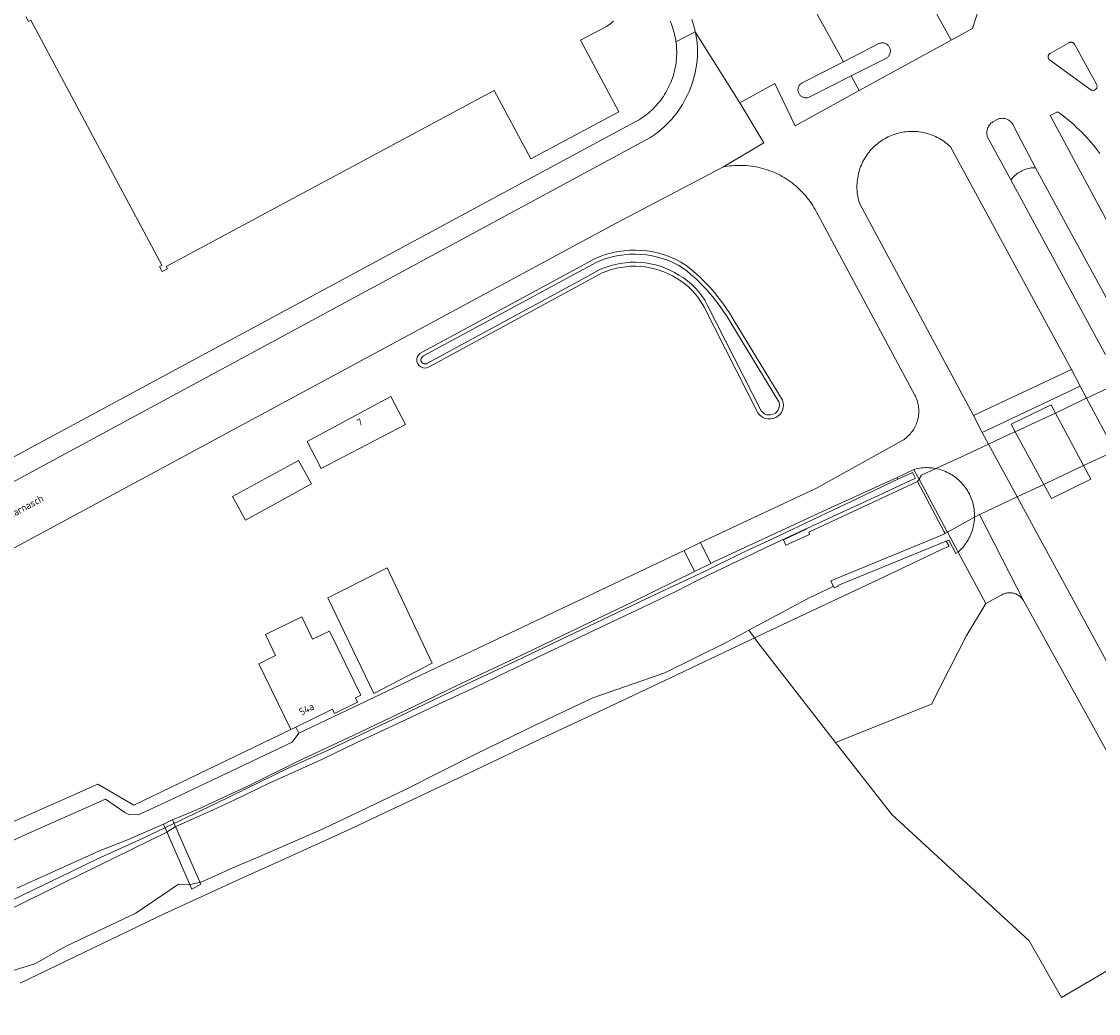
# Model space of a CAD drawing. Header units: metres. Extents: x 80938 to 82288, y 446951 to 448452.
# Tile 13 of 96: x 81578 to 81712, y 447298 to 447421. Entities that reach past the tile are written whole.
import ezdxf
from ezdxf.enums import TextEntityAlignment as Align

# ---------------------------------------------------------------- set-up
doc = ezdxf.new("R2010")
doc.units = ezdxf.units.M
doc.header["$MEASUREMENT"] = 0
for name, color, linetype, lineweight in [('B-WE-GK-KADEMUUR-GV', 253, 'Continuous', 35), ('B-WE-GR-GRAS-GV', 253, 'Continuous', 13), ('B-WE-IE-TERREINAFSCHEIDING_KUNSTMATIG_MUUR-GV', 253, 'Continuous', 18), ('B-WE-KW-KUNSTWERK_DEK-GV', 253, 'Continuous', 18), ('B-WE-OG-BEBOUWING-GV', 253, 'Continuous', 35), ('B-WE-OG-BEBOUWING-T18', 253, 'Continuous', 18), ('B-WE-OG-TERREIN_CULTUURSCHEIDING-GV', 253, 'Continuous', 18), ('B-WE-OG-TERREIN_ERF-GV', 253, 'Continuous', 18), ('B-WE-OG-TOPOGRAFIE-T18', 253, 'Continuous', 18), ('B-WE-OG-WATER_SLOOT-GV', 253, 'Continuous', 18), ('B-WE-OG-WEG-GV', 253, 'Continuous', 18), ('B-WE-VH-ONVERHARD-GV', 253, 'Continuous', 18), ('B-WE-VH-VERHARDING_ASFALT-GV', 253, 'Continuous', 18), ('B-WE-VH-VERHARDING_BETONSTRAATSTEEN-GV', 253, 'Continuous', 18), ('B-WE-VH-VERHARDING_TEGEL-GV', 253, 'Continuous', 18)]:
    doc.layers.add(name, color=color, linetype=linetype, lineweight=lineweight)
doc.styles.add('NLCS-ISO-M500-T18', font='NLCS-ISO.ttf', dxfattribs={"height": 0.9})

msp = doc.modelspace()

# ---------------------------------------------------------------- linework, layer by layer
at = {"layer": 'B-WE-GK-KADEMUUR-GV', "linetype": 'Continuous', "lineweight": 0}
for points in [[(81689.631, 447363.824), (81689.828, 447364.131), (81689.687, 447364.395), (81689.194, 447365.32), (81687.114, 447364.33), (81687.208, 447364.115), (81686.501, 447363.778), (81687.209, 447364.112), (81689.014, 447364.961), (81689.02, 447364.949), (81689.224, 447364.573), (81689.394, 447364.259), (81686.834, 447363.063), (81684.796, 447362.112), (81680.203, 447359.972), (81677.124, 447358.571), (81675.883, 447358.006), (81675.909, 447357.946), (81673.024, 447356.587), (81673.292, 447355.951), (81676.232, 447357.28), (81676.137, 447357.561)], [(81679.156, 447350.907), (81679.189, 447350.832), (81679.277, 447350.633), (81679.787, 447350.858), (81679.747, 447350.94), (81693.183, 447356.441), (81693.502, 447356.572), (81694.392, 447354.923), (81694.657, 447355.071), (81693.346, 447357.531), (81693.059, 447357.369), (81692.721, 447357.229), (81688.502, 447355.491), (81678.883, 447351.526)]]:
    msp.add_lwpolyline(points, close=True, dxfattribs=at)
at = {"layer": 'B-WE-GR-GRAS-GV', "linetype": 'Continuous', "lineweight": 0}
msp.add_lwpolyline([(81716.676, 447305.209), (81707.499, 447299.827), (81703.481, 447306.859), (81686.427, 447322.51), (81679.474, 447331.44), (81669.816, 447343.844), (81669.404, 447344.42), (81668.031, 447343.771), (81658.99, 447339.498), (81649.949, 447335.226), (81642.987, 447331.936), (81633.944, 447327.668), (81624.901, 447323.4), (81619.407, 447320.807), (81610.305, 447316.667), (81605.776, 447314.607), (81601.202, 447312.527), (81596.314, 447310.303), (81587.306, 447305.962), (81582.824, 447303.802), (81578.297, 447301.621)], dxfattribs=at)
at = {"layer": 'B-WE-IE-TERREINAFSCHEIDING_KUNSTMATIG_MUUR-GV', "linetype": 'Continuous', "lineweight": 0}
msp.add_lwpolyline([(81689.631, 447363.824), (81692.931, 447357.609), (81693.059, 447357.369), (81693.346, 447357.531), (81693.228, 447357.752), (81689.828, 447364.131)], close=True, dxfattribs=at)
at = {"layer": 'B-WE-KW-KUNSTWERK_DEK-GV', "linetype": 'Continuous', "lineweight": 0}
msp.add_lwpolyline([(81713.807, 447375.673), (81710.607, 447374.173), (81709.878, 447373.832), (81706.753, 447372.326), (81705.488, 447371.716), (81701.752, 447370.004), (81700.819, 447369.576), (81698.436, 447368.465), (81695.538, 447367.113), (81691.926, 447365.436), (81690.128, 447364.601), (81689.828, 447364.131), (81689.631, 447363.824), (81692.931, 447357.609), (81693.059, 447357.369), (81693.346, 447357.531), (81696.709, 447359.423), (81697.331, 447359.722), (81697.55, 447359.827), (81701.994, 447361.918), (81705.31, 447363.479), (81707.017, 447364.282), (81710.248, 447365.807), (81713.294, 447367.244)], dxfattribs=at)
msp.add_lwpolyline([(81596.061, 447321.316), (81599.579, 447313.276), (81600.685, 447313.866), (81597.168, 447321.844), (81597.159, 447321.865)], close=True, dxfattribs=at)
at = {"layer": 'B-WE-OG-BEBOUWING-GV', "linetype": 'Continuous', "lineweight": 0}
msp.add_lwpolyline([(81578.969, 447421.531), (81579.314, 447420.888), (81579.614, 447421.048), (81595.877, 447390.682), (81595.577, 447390.522), (81595.922, 447389.878), (81596.565, 447390.223), (81596.405, 447390.523), (81637.108, 447412.322), (81641.642, 447403.856), (81652.558, 447409.702), (81647.811, 447418.566), (81651.037, 447420.294), (81651.218, 447420.413), (81651.395, 447420.539), (81651.567, 447420.671), (81651.735, 447420.81), (81651.897, 447420.954)], dxfattribs=at)
for points in [[(81626.102, 447370.917), (81624.282, 447374.367), (81613.886, 447368.797), (81615.628, 447365.456)], [(81604.629, 447361.971), (81606.233, 447359.044), (81614.42, 447363.531), (81612.815, 447366.458)], [(81629.427, 447341.314), (81623.83, 447353.105), (81618.286, 447350.316), (81616.448, 447349.394), (81622.151, 447337.549)], [(81611.87, 447333.068), (81612.493, 447333.371), (81617.049, 447335.586), (81617.299, 447335.071), (81620.155, 447336.459), (81619.89, 447337.003), (81620.548, 447337.323), (81616.679, 447345.282), (81614.567, 447344.255), (81613.217, 447347.03), (81608.718, 447344.842), (81609.98, 447342.247), (81607.899, 447341.235)]]:
    msp.add_lwpolyline(points, close=True, dxfattribs=at)
at = {"layer": 'B-WE-OG-TERREIN_CULTUURSCHEIDING-GV', "linetype": 'Continuous', "lineweight": 0}
for points in [[(81712.275, 447404.513), (81712.013, 447404.861), (81711.745, 447405.205), (81711.47, 447405.544), (81711.189, 447405.878), (81710.902, 447406.207), (81710.609, 447406.53), (81710.31, 447406.848), (81710.005, 447407.161), (81709.694, 447407.468), (81709.378, 447407.769), (81709.057, 447408.064), (81708.73, 447408.353), (81708.398, 447408.636), (81708.061, 447408.913), (81707.719, 447409.184), (81707.372, 447409.449), (81707.02, 447409.707), (81706.08, 447409.257), (81720.182, 447383.068)], [(81713.294, 447367.244), (81710.248, 447365.807), (81711.152, 447364.12), (81706.265, 447361.727), (81705.31, 447363.479), (81701.994, 447361.918), (81730.603, 447309.285)], [(81574.29, 447310.453), (81578.814, 447312.642), (81583.292, 447314.809), (81587.816, 447316.998), (81593.543, 447319.59), (81602.565, 447323.902), (81611.624, 447328.313), (81616.514, 447330.516), (81624.605, 447334.344), (81633.652, 447338.689), (81638.884, 447341.118), (81647.904, 447345.435), (81656.924, 447349.752), (81663.268, 447352.71), (81667.797, 447354.927), (81672.341, 447357.073), (81676.84, 447359.197), (81681.384, 447361.342), (81682.01, 447361.637), (81686.501, 447363.778), (81687.208, 447364.115), (81687.114, 447364.33), (81678.382, 447360.367), (81664.354, 447353.861), (81663.973, 447353.673), (81661.977, 447352.689), (81654.232, 447348.871), (81647.987, 447345.883), (81640.867, 447342.447), (81632.932, 447338.714), (81627.062, 447335.901), (81619.688, 447332.366), (81612.697, 447329.106), (81606.929, 447326.266), (81600.27, 447323.155), (81597.168, 447321.844), (81597.159, 447321.865), (81596.061, 447321.316), (81591.598, 447319.379), (81588.134, 447318.025), (81577.887, 447313.395)], [(81722.55, 447313.315), (81702.829, 447348.988), (81702.774, 447349.081), (81702.704, 447349.187), (81702.626, 447349.288), (81702.543, 447349.384), (81702.454, 447349.475), (81702.359, 447349.56), (81702.259, 447349.638), (81702.154, 447349.71), (81702.045, 447349.776), (81701.932, 447349.835), (81701.815, 447349.886), (81701.696, 447349.93), (81701.574, 447349.966), (81701.45, 447349.995), (81701.324, 447350.016), (81701.198, 447350.029), (81701.071, 447350.034), (81700.944, 447350.031), (81700.817, 447350.019), (81700.691, 447350.001), (81700.567, 447349.974), (81700.444, 447349.939), (81700.324, 447349.897), (81700.207, 447349.847), (81700.093, 447349.79), (81698.098, 447348.71), (81695.669, 447344.635), (81691.381, 447336.232), (81679.474, 447331.44), (81686.427, 447322.51), (81703.481, 447306.859), (81707.499, 447299.827), (81716.676, 447305.209)]]:
    msp.add_lwpolyline(points, dxfattribs=at)
for points in [[(81696.589, 447372.034), (81708.749, 447377.734), (81693.72, 447405.347), (81693.611, 447405.45), (81693.436, 447405.605), (81693.256, 447405.755), (81693.071, 447405.899), (81692.882, 447406.036), (81692.687, 447406.166), (81692.489, 447406.29), (81692.286, 447406.407), (81692.079, 447406.517), (81691.869, 447406.62), (81691.655, 447406.715), (81691.438, 447406.803), (81691.219, 447406.884), (81690.997, 447406.957), (81690.772, 447407.023), (81690.545, 447407.08), (81690.316, 447407.13), (81690.086, 447407.173), (81689.854, 447407.207), (81689.622, 447407.233), (81689.389, 447407.252), (81689.155, 447407.262), (81688.921, 447407.264), (81688.687, 447407.259), (81688.453, 447407.245), (81688.22, 447407.224), (81687.988, 447407.194), (81687.757, 447407.157), (81687.527, 447407.111), (81687.299, 447407.058), (81687.073, 447406.997), (81686.849, 447406.929), (81686.628, 447406.853), (81686.409, 447406.769), (81686.194, 447406.678), (81685.981, 447406.58), (81685.773, 447406.474), (81685.567, 447406.361), (81685.366, 447406.242), (81685.169, 447406.115), (81684.977, 447405.982), (81684.789, 447405.842), (81684.606, 447405.696), (81684.428, 447405.544), (81684.255, 447405.386), (81684.088, 447405.222), (81683.927, 447405.053), (81683.771, 447404.878), (81683.622, 447404.698), (81683.479, 447404.513), (81683.342, 447404.323), (81683.212, 447404.128), (81683.088, 447403.929), (81682.972, 447403.726), (81682.862, 447403.519), (81682.76, 447403.309), (81682.664, 447403.095), (81682.576, 447402.878), (81682.496, 447402.659), (81682.423, 447402.436), (81682.358, 447402.211), (81682.3, 447401.984), (81682.251, 447401.756), (81682.209, 447401.525), (81682.175, 447401.294), (81682.149, 447401.061), (81682.131, 447400.828), (81682.121, 447400.594), (81682.119, 447400.36), (81682.124, 447400.126), (81682.138, 447399.892), (81682.16, 447399.659), (81682.19, 447399.427), (81682.228, 447399.196), (81682.273, 447398.966), (81682.327, 447398.739), (81682.388, 447398.513), (81682.457, 447398.289)], [(81701.203, 447401.237), (81712.903, 447379.627), (81716.052, 447381.119), (81704.277, 447402.763), (81704.103, 447402.76), (81703.929, 447402.75), (81703.755, 447402.731), (81703.583, 447402.705), (81703.412, 447402.67), (81703.243, 447402.628), (81703.076, 447402.578), (81702.911, 447402.521), (81702.75, 447402.456), (81702.591, 447402.383), (81702.436, 447402.304), (81702.285, 447402.217), (81702.138, 447402.124), (81701.995, 447402.024), (81701.857, 447401.917), (81701.724, 447401.804), (81701.596, 447401.686), (81701.474, 447401.561), (81701.358, 447401.431), (81701.248, 447401.296)], [(81697.642, 447369.925), (81698.436, 447368.465), (81700.819, 447369.576), (81701.752, 447370.004), (81701.249, 447370.927), (81706.2, 447373.358), (81706.753, 447372.326), (81709.878, 447373.832), (81710.607, 447374.173), (81709.805, 447375.66)], [(81706.753, 447372.326), (81710.248, 447365.807), (81713.294, 447367.244), (81714.13, 447367.64), (81710.607, 447374.173), (81709.878, 447373.832)], [(81698.436, 447368.465), (81701.994, 447361.918), (81705.31, 447363.479), (81701.752, 447370.004), (81700.819, 447369.576)], [(81532.887, 447294.658), (81534.703, 447294.362), (81536.323, 447295.354), (81538.521, 447296.628), (81547.059, 447301.561), (81561.723, 447310.394), (81573.342, 447317.297), (81575.228, 447318.326), (81579.087, 447320.084), (81588.863, 447324.414), (81591.264, 447322.785), (81591.779, 447322.527), (81592.923, 447322.465), (81595.754, 447323.759), (81603.614, 447327.493), (81612.044, 447331.494), (81612.874, 447332.625), (81612.493, 447333.371), (81611.87, 447333.068), (81592.375, 447323.691), (81587.918, 447326.279), (81572.483, 447319.462), (81563.222, 447313.802), (81546.393, 447303.705)]]:
    msp.add_lwpolyline(points, close=True, dxfattribs=at)
at = {"layer": 'B-WE-OG-TERREIN_ERF-GV', "linetype": 'Continuous', "lineweight": 0}
for points in [[(81525.305, 447338.793), (81654.616, 447408.438), (81654.86, 447408.574), (81655.1, 447408.718), (81655.337, 447408.868), (81655.568, 447409.024), (81655.795, 447409.188), (81656.018, 447409.357), (81656.235, 447409.534), (81656.447, 447409.716), (81656.654, 447409.904), (81656.856, 447410.098), (81657.052, 447410.297), (81657.242, 447410.503), (81657.426, 447410.713), (81657.604, 447410.929), (81657.776, 447411.15), (81657.941, 447411.375), (81658.1, 447411.606), (81658.253, 447411.84), (81658.398, 447412.079), (81658.537, 447412.322), (81658.668, 447412.569), (81658.793, 447412.819), (81658.91, 447413.073), (81659.02, 447413.331), (81659.122, 447413.591), (81659.218, 447413.854), (81659.305, 447414.12), (81659.385, 447414.388), (81659.457, 447414.658), (81659.522, 447414.93), (81659.578, 447415.204), (81659.627, 447415.48), (81659.668, 447415.756), (81659.701, 447416.034), (81659.726, 447416.313), (81659.743, 447416.592), (81659.752, 447416.872), (81659.753, 447417.151), (81659.746, 447417.431), (81659.731, 447417.71), (81659.708, 447417.989), (81659.677, 447418.267), (81659.662, 447418.384), (81659.638, 447418.544), (81659.591, 447418.82), (81659.537, 447419.094), (81659.474, 447419.367), (81659.404, 447419.638), (81659.326, 447419.906), (81659.24, 447420.173), (81659.147, 447420.436), (81659.047, 447420.697), (81658.939, 447420.955)], [(81651.897, 447420.954), (81651.735, 447420.81), (81651.567, 447420.671), (81651.395, 447420.539), (81651.218, 447420.413), (81651.037, 447420.294), (81647.811, 447418.566), (81652.558, 447409.702), (81641.642, 447403.856), (81637.108, 447412.322), (81596.405, 447390.523), (81596.565, 447390.223), (81595.922, 447389.878), (81595.577, 447390.522), (81595.877, 447390.682), (81579.614, 447421.048), (81579.314, 447420.888), (81578.969, 447421.531)], [(81572.483, 447319.462), (81587.918, 447326.279), (81592.375, 447323.691), (81611.87, 447333.068), (81607.899, 447341.235), (81609.98, 447342.247), (81608.718, 447344.842), (81613.217, 447347.03), (81614.567, 447344.255), (81616.679, 447345.282), (81620.548, 447337.323), (81619.89, 447337.003), (81620.155, 447336.459), (81617.299, 447335.071), (81617.049, 447335.586), (81612.493, 447333.371), (81612.874, 447332.625), (81630.602, 447341.033), (81633.468, 447342.392), (81660.666, 447355.291), (81662.685, 447356.249), (81663.242, 447356.513), (81677.095, 447363.014), (81687.602, 447368.83), (81687.761, 447368.923), (81687.917, 447369.022), (81688.067, 447369.129), (81688.214, 447369.241), (81688.354, 447369.36), (81688.49, 447369.485), (81688.62, 447369.616), (81688.745, 447369.752), (81688.863, 447369.893), (81688.975, 447370.04), (81689.081, 447370.191), (81689.18, 447370.347), (81689.272, 447370.506), (81689.357, 447370.67), (81689.435, 447370.837), (81689.506, 447371.008), (81689.569, 447371.181), (81689.625, 447371.357), (81689.673, 447371.535), (81689.713, 447371.715), (81689.745, 447371.896), (81689.77, 447372.079), (81689.786, 447372.263), (81689.795, 447372.447), (81689.795, 447372.632), (81689.788, 447372.816), (81689.772, 447373), (81689.749, 447373.183), (81689.717, 447373.365), (81689.678, 447373.545), (81689.631, 447373.723), (81689.577, 447373.899), (81689.514, 447374.073), (81689.445, 447374.244), (81689.368, 447374.411), (81689.289, 447374.565), (81677.221, 447397.028), (81677.201, 447397.068), (81677.068, 447397.329), (81676.929, 447397.586), (81676.782, 447397.839), (81676.628, 447398.089), (81676.467, 447398.334), (81676.3, 447398.574), (81676.126, 447398.81), (81675.946, 447399.04), (81675.76, 447399.266), (81675.568, 447399.487), (81675.369, 447399.702), (81675.165, 447399.912), (81674.955, 447400.116), (81674.74, 447400.315), (81674.519, 447400.507), (81674.294, 447400.694), (81674.063, 447400.874), (81673.827, 447401.047), (81673.587, 447401.215), (81673.342, 447401.375), (81673.093, 447401.529), (81672.84, 447401.676), (81672.582, 447401.816), (81672.322, 447401.949), (81672.057, 447402.075), (81671.79, 447402.193), (81671.519, 447402.304), (81671.245, 447402.408), (81670.968, 447402.504), (81670.689, 447402.593), (81670.408, 447402.674), (81670.124, 447402.747), (81669.839, 447402.812), (81669.552, 447402.87), (81669.264, 447402.92), (81668.974, 447402.962), (81668.683, 447402.995), (81668.391, 447403.021), (81668.099, 447403.039), (81667.806, 447403.049), (81667.514, 447403.051), (81667.221, 447403.045), (81666.929, 447403.031), (81666.637, 447403.009), (81666.345, 447402.979), (81666.055, 447402.942), (81665.766, 447402.896), (81665.478, 447402.842), (81652.25, 447395.885), (81500, 447313.786)], [(81628.147, 447379.861), (81646.813, 447389.976), (81649.631, 447391.504)], [(81650.513, 447389.707), (81647.766, 447388.218)], [(81647.766, 447388.218), (81629.099, 447378.103)], [(81669.813, 447372.366), (81663.107, 447385.534)], [(81666.884, 447383.762), (81672.898, 447373.914)]]:
    msp.add_lwpolyline(points, dxfattribs=at)
for points in [[(81649.631, 447391.504, -0.2514659), (81660.901, 447390.678)], [(81659.776, 447389.023, 0.2476488), (81650.513, 447389.707)], [(81660.901, 447390.678, -0.0969871), (81666.884, 447383.762)], [(81663.107, 447385.534, 0.1401755), (81659.776, 447389.023)], [(81629.099, 447378.103, -1.137883), (81628.147, 447379.861)], [(81672.898, 447373.914, -0.8876657), (81669.813, 447372.366)]]:
    msp.add_lwpolyline(points, format="xyb", dxfattribs=at)
for points in [[(81615.628, 447365.456), (81613.886, 447368.797), (81624.282, 447374.367), (81626.102, 447370.917)], [(81606.233, 447359.044), (81604.629, 447361.971), (81612.815, 447366.458), (81614.42, 447363.531)], [(81622.151, 447337.549), (81616.448, 447349.394), (81618.286, 447350.316), (81623.83, 447353.105), (81629.427, 447341.314)]]:
    msp.add_lwpolyline(points, close=True, dxfattribs=at)
at = {"layer": 'B-WE-OG-WATER_SLOOT-GV', "linetype": 'Continuous', "lineweight": 0}
for points in [[(81649.631, 447391.504), (81646.813, 447389.976), (81628.147, 447379.861)], [(81628.352, 447379.404), (81647.051, 447389.537), (81649.852, 447391.055)], [(81649.852, 447391.055), (81647.051, 447389.537), (81628.352, 447379.404)], [(81650.293, 447390.156), (81647.527, 447388.658), (81628.829, 447378.525)], [(81628.829, 447378.525), (81647.527, 447388.658), (81650.293, 447390.156)], [(81647.766, 447388.218), (81650.513, 447389.707)], [(81629.099, 447378.103), (81647.766, 447388.218)], [(81663.107, 447385.534), (81669.813, 447372.366)], [(81670.245, 447372.62), (81663.551, 447385.764)], [(81663.551, 447385.764), (81670.245, 447372.62)], [(81666.453, 447383.508), (81672.443, 447373.701)], [(81672.443, 447373.701), (81666.453, 447383.508)], [(81672.898, 447373.914), (81666.884, 447383.762)], [(81713.807, 447375.673), (81710.607, 447374.173), (81709.878, 447373.832), (81706.753, 447372.326), (81705.488, 447371.716), (81701.752, 447370.004), (81700.819, 447369.576), (81698.436, 447368.465), (81695.538, 447367.113), (81691.926, 447365.436), (81690.128, 447364.601), (81689.828, 447364.131), (81689.631, 447363.824), (81676.137, 447357.561), (81676.232, 447357.28), (81673.292, 447355.951), (81673.024, 447356.587), (81675.909, 447357.946), (81675.883, 447358.006), (81675.612, 447357.883), (81670.738, 447355.619), (81668.081, 447354.338), (81666.604, 447353.627), (81662.393, 447351.61), (81659.815, 447350.29), (81655.656, 447348.297), (81649.481, 447345.361), (81644.352, 447342.921), (81638.79, 447340.282), (81634.783, 447338.34), (81630.19, 447336.226), (81625.24, 447333.86), (81619.984, 447331.397), (81615.799, 447329.405), (81609.192, 447326.422), (81604.905, 447324.355), (81602.251, 447323.111), (81599.47, 447321.842), (81597.515, 447320.98), (81596.484, 447320.347), (81583.667, 447314.048), (81582.192, 447313.323), (81574.696, 447309.629)], [(81577.116, 447303.108), (81580.09, 447304.004), (81584.006, 447306.206), (81592.642, 447310.291), (81597.933, 447313.868), (81599.317, 447313.79), (81600.812, 447314.185), (81605.045, 447316.069), (81606.95, 447316.874), (81615.883, 447320.747), (81626, 447325.573), (81634.881, 447330.031), (81642.205, 447333.593), (81649.324, 447336.978), (81658.26, 447340.112), (81665.963, 447343.903), (81668.714, 447345.383), (81675.75, 447349.168), (81676.255, 447349.426), (81676.85, 447349.701), (81679.189, 447350.832), (81679.156, 447350.907), (81678.883, 447351.526), (81688.502, 447355.491), (81692.721, 447357.229), (81693.059, 447357.369), (81693.346, 447357.531), (81696.709, 447359.423), (81697.331, 447359.722), (81697.55, 447359.827), (81701.994, 447361.918), (81705.31, 447363.479), (81707.017, 447364.282), (81710.248, 447365.807), (81713.294, 447367.244)], [(81574.696, 447309.629), (81582.192, 447313.323), (81583.667, 447314.048), (81596.484, 447320.347), (81597.515, 447320.98), (81599.47, 447321.842), (81602.251, 447323.111), (81604.905, 447324.355), (81609.192, 447326.422), (81615.799, 447329.405), (81619.984, 447331.397), (81625.24, 447333.86), (81630.19, 447336.226), (81634.783, 447338.34), (81638.79, 447340.282), (81644.352, 447342.921), (81649.481, 447345.361), (81655.656, 447348.297), (81659.815, 447350.29), (81662.393, 447351.61), (81666.604, 447353.627), (81668.081, 447354.338), (81670.738, 447355.619), (81675.612, 447357.883), (81675.883, 447358.006), (81677.124, 447358.571), (81680.203, 447359.972), (81684.796, 447362.112), (81686.834, 447363.063), (81689.394, 447364.259), (81689.224, 447364.573), (81689.02, 447364.949), (81689.014, 447364.961), (81687.209, 447364.112), (81686.501, 447363.778), (81682.01, 447361.637), (81681.384, 447361.342), (81676.84, 447359.197), (81672.341, 447357.073), (81667.797, 447354.927), (81663.268, 447352.71), (81656.924, 447349.752), (81647.904, 447345.435), (81638.884, 447341.118), (81633.652, 447338.689), (81624.605, 447334.344), (81616.514, 447330.516), (81611.624, 447328.313), (81602.565, 447323.902), (81593.543, 447319.59), (81587.816, 447316.998), (81583.292, 447314.809), (81578.814, 447312.642), (81574.29, 447310.453)], [(81578.297, 447301.621), (81582.824, 447303.802), (81587.306, 447305.962), (81596.314, 447310.303), (81601.202, 447312.527), (81605.776, 447314.607), (81610.305, 447316.667), (81619.407, 447320.807), (81624.901, 447323.4), (81633.944, 447327.668), (81642.987, 447331.936), (81649.949, 447335.226), (81658.99, 447339.498), (81668.031, 447343.771), (81669.404, 447344.42), (81668.714, 447345.383), (81665.963, 447343.903), (81658.26, 447340.112), (81649.324, 447336.978), (81642.205, 447333.593), (81634.881, 447330.031), (81626, 447325.573), (81615.883, 447320.747), (81606.95, 447316.874), (81605.045, 447316.069), (81600.812, 447314.185), (81599.317, 447313.79), (81597.933, 447313.868), (81592.642, 447310.291), (81584.006, 447306.206), (81580.09, 447304.004), (81577.116, 447303.108)]]:
    msp.add_lwpolyline(points, dxfattribs=at)
for points in [[(81660.901, 447390.678, 0.2514659), (81649.631, 447391.504)], [(81649.852, 447391.055, -0.2503664), (81660.612, 447390.269)], [(81660.612, 447390.269, 0.2503664), (81649.852, 447391.055)], [(81660.036, 447389.45, 0.2481766), (81650.293, 447390.156)], [(81650.293, 447390.156, -0.2481766), (81660.036, 447389.45)], [(81650.513, 447389.707, -0.2476488), (81659.776, 447389.023)], [(81660.612, 447390.269, -0.0969618), (81666.453, 447383.508)], [(81666.453, 447383.508, 0.0969618), (81660.612, 447390.269)], [(81666.884, 447383.762, 0.0969871), (81660.901, 447390.678)], [(81659.776, 447389.023, -0.1401755), (81663.107, 447385.534)], [(81663.551, 447385.764, 0.1401229), (81660.036, 447389.45)], [(81660.036, 447389.45, -0.1401229), (81663.551, 447385.764)], [(81628.147, 447379.861, 1.137883), (81629.099, 447378.103)], [(81628.829, 447378.525, -1.1932812), (81628.352, 447379.404)], [(81628.352, 447379.404, 1.1932812), (81628.829, 447378.525)], [(81669.813, 447372.366, 0.8876657), (81672.898, 447373.914)], [(81672.443, 447373.701, -0.8628835), (81670.245, 447372.62)], [(81670.245, 447372.62, 0.8628835), (81672.443, 447373.701)]]:
    msp.add_lwpolyline(points, format="xyb", dxfattribs=at)
msp.add_lwpolyline([(81668.714, 447345.383), (81669.404, 447344.42), (81677.072, 447348.044), (81686.113, 447352.317), (81692.589, 447355.38), (81693.541, 447355.83), (81693.183, 447356.441), (81679.747, 447350.94), (81679.787, 447350.858), (81679.277, 447350.633), (81679.189, 447350.832), (81676.85, 447349.701), (81676.255, 447349.426), (81675.75, 447349.168)], close=True, dxfattribs=at)
at = {"layer": 'B-WE-OG-WEG-GV', "linetype": 'Continuous', "lineweight": 0}
msp.add_lwpolyline([(81708.583, 447418.325), (81708.522, 447418.312), (81708.463, 447418.29), (81708.407, 447418.261), (81706.086, 447416.94), (81706.062, 447416.927), (81706.012, 447416.893), (81705.966, 447416.853), (81705.926, 447416.807), (81705.893, 447416.756), (81705.866, 447416.701), (81705.847, 447416.644), (81705.836, 447416.584), (81705.832, 447416.523), (81705.837, 447416.462), (81705.849, 447416.403), (81705.869, 447416.345), (81705.897, 447416.291), (81705.931, 447416.241), (81705.972, 447416.196), (81706.018, 447416.156), (81711.148, 447412.436), (81711.17, 447412.423), (81711.226, 447412.394), (81711.285, 447412.374), (81711.347, 447412.361), (81711.409, 447412.356), (81711.472, 447412.358), (81711.534, 447412.369), (81711.594, 447412.388), (81711.651, 447412.414), (81711.705, 447412.447), (81711.754, 447412.486), (81711.797, 447412.532), (81711.834, 447412.582), (81711.865, 447412.637), (81711.888, 447412.696), (81711.904, 447412.756), (81711.912, 447412.819), (81711.912, 447412.882), (81711.904, 447412.944), (81711.888, 447413.005), (81711.865, 447413.063), (81711.834, 447413.118), (81709.096, 447418.071), (81709.073, 447418.11), (81709.035, 447418.161), (81708.991, 447418.205), (81708.942, 447418.244), (81708.888, 447418.277), (81708.83, 447418.302), (81708.77, 447418.319), (81708.708, 447418.329), (81708.645, 447418.331)], close=True, dxfattribs=at)
at = {"layer": 'B-WE-VH-ONVERHARD-GV', "linetype": 'Continuous', "lineweight": 0}
msp.add_lwpolyline([(81679.474, 447331.44), (81691.381, 447336.232), (81695.669, 447344.635), (81698.098, 447348.71), (81694.657, 447355.071), (81694.392, 447354.923), (81693.502, 447356.572), (81693.183, 447356.441), (81693.541, 447355.83), (81692.589, 447355.38), (81686.113, 447352.317), (81677.072, 447348.044), (81669.404, 447344.42), (81669.816, 447343.844)], close=True, dxfattribs=at)
at = {"layer": 'B-WE-VH-VERHARDING_ASFALT-GV', "linetype": 'Continuous', "lineweight": 0}
for points in [[(81675.915, 447424.172), (81680.439, 447415.907), (81684.849, 447418.158), (81684.868, 447418.166), (81684.952, 447418.198), (81685.038, 447418.222), (81685.126, 447418.238), (81685.216, 447418.247), (81685.306, 447418.247), (81685.395, 447418.24), (81685.483, 447418.224), (81685.57, 447418.201), (81685.654, 447418.17), (81685.736, 447418.132), (81685.813, 447418.087), (81685.886, 447418.035), (81685.954, 447417.976), (81686.017, 447417.912), (81686.074, 447417.843), (81686.124, 447417.768), (81686.168, 447417.69), (81686.204, 447417.608), (81686.233, 447417.523), (81686.255, 447417.435), (81686.268, 447417.347), (81686.273, 447417.257), (81686.271, 447417.167), (81686.26, 447417.078), (81686.242, 447416.99), (81686.216, 447416.905), (81686.182, 447416.821), (81686.141, 447416.741), (81686.093, 447416.666), (81686.039, 447416.594), (81685.978, 447416.528), (81685.912, 447416.467), (81685.841, 447416.413), (81685.765, 447416.365), (81685.685, 447416.324), (81681.4, 447414.15), (81682.4, 447412.323), (81693.805, 447418.565), (81687.199, 447430.634)], [(81687.199, 447430.634), (81693.805, 447418.565), (81696.449, 447420.012), (81697.582, 447423.495)], [(81661.613, 447421.158), (81661.754, 447420.745), (81661.88, 447420.328), (81661.991, 447419.906), (81662.058, 447419.606), (81667.601, 447410.83), (81671.927, 447413.198), (81674.439, 447407.965), (81682.4, 447412.323), (81681.4, 447414.15), (81676.175, 447411.499), (81676.083, 447411.466), (81675.997, 447411.444), (81675.909, 447411.43), (81675.82, 447411.424), (81675.731, 447411.426), (81675.642, 447411.435), (81675.555, 447411.453), (81675.469, 447411.478), (81675.386, 447411.511), (81675.307, 447411.552), (81675.231, 447411.599), (81675.16, 447411.652), (81675.094, 447411.712), (81675.033, 447411.778), (81674.979, 447411.849), (81674.931, 447411.924), (81674.89, 447412.004), (81674.857, 447412.086), (81674.831, 447412.172), (81674.813, 447412.259), (81674.802, 447412.348), (81674.8, 447412.437), (81674.805, 447412.526), (81674.819, 447412.614), (81674.84, 447412.701), (81674.869, 447412.785), (81674.906, 447412.866), (81674.949, 447412.944), (81675, 447413.018), (81675.057, 447413.086), (81675.119, 447413.15), (81675.188, 447413.207), (81675.261, 447413.258), (81675.338, 447413.303), (81680.439, 447415.907), (81675.915, 447424.172)], [(81697.582, 447423.495), (81696.449, 447420.012), (81693.805, 447418.565), (81682.4, 447412.323), (81674.439, 447407.965), (81671.927, 447413.198), (81667.601, 447410.83), (81670.549, 447405.836), (81665.478, 447402.842), (81665.766, 447402.896), (81666.055, 447402.942), (81666.345, 447402.979), (81666.637, 447403.009), (81666.929, 447403.031), (81667.221, 447403.045), (81667.514, 447403.051), (81667.806, 447403.049), (81668.099, 447403.039), (81668.391, 447403.021), (81668.683, 447402.995), (81668.974, 447402.962), (81669.264, 447402.92), (81669.552, 447402.87), (81669.839, 447402.812), (81670.124, 447402.747), (81670.408, 447402.674), (81670.689, 447402.593), (81670.968, 447402.504), (81671.245, 447402.408), (81671.519, 447402.304), (81671.79, 447402.193), (81672.057, 447402.075), (81672.322, 447401.949), (81672.582, 447401.816), (81672.84, 447401.676), (81673.093, 447401.529), (81673.342, 447401.375), (81673.587, 447401.215), (81673.827, 447401.047), (81674.063, 447400.874), (81674.294, 447400.694), (81674.519, 447400.507), (81674.74, 447400.315), (81674.955, 447400.116), (81675.165, 447399.912), (81675.369, 447399.702), (81675.568, 447399.487), (81675.76, 447399.266), (81675.946, 447399.04), (81676.126, 447398.81), (81676.3, 447398.574), (81676.467, 447398.334), (81676.628, 447398.089), (81676.782, 447397.839), (81676.929, 447397.586), (81677.068, 447397.329), (81677.201, 447397.068), (81677.221, 447397.028), (81689.289, 447374.565), (81689.368, 447374.411), (81689.445, 447374.244), (81689.514, 447374.073), (81689.577, 447373.899), (81689.631, 447373.723), (81689.678, 447373.545), (81689.717, 447373.365), (81689.749, 447373.183), (81689.772, 447373), (81689.788, 447372.816), (81689.795, 447372.632), (81689.795, 447372.447), (81689.786, 447372.263), (81689.77, 447372.079), (81689.745, 447371.896), (81689.713, 447371.715), (81689.673, 447371.535), (81689.625, 447371.357), (81689.569, 447371.181), (81689.506, 447371.008), (81689.435, 447370.837), (81689.357, 447370.67), (81689.272, 447370.506), (81689.18, 447370.347), (81689.081, 447370.191), (81688.975, 447370.04), (81688.863, 447369.893), (81688.745, 447369.752), (81688.62, 447369.616), (81688.49, 447369.485), (81688.354, 447369.36), (81688.214, 447369.241), (81688.067, 447369.129), (81687.917, 447369.022), (81687.761, 447368.923), (81687.602, 447368.83), (81677.095, 447363.014), (81663.242, 447356.513), (81662.685, 447356.249), (81663.973, 447353.673), (81664.354, 447353.861), (81678.382, 447360.367), (81687.114, 447364.33), (81689.194, 447365.32), (81689.485, 447365.424), (81689.7, 447365.466), (81689.916, 447365.5), (81690.133, 447365.526), (81690.35, 447365.544), (81690.569, 447365.554), (81690.788, 447365.556), (81691.006, 447365.55), (81691.224, 447365.536), (81691.442, 447365.515), (81691.659, 447365.485), (81691.874, 447365.447), (81691.926, 447365.436), (81695.538, 447367.113), (81698.436, 447368.465), (81697.642, 447369.925), (81696.589, 447372.034), (81682.457, 447398.289), (81682.388, 447398.513), (81682.327, 447398.739), (81682.273, 447398.966), (81682.228, 447399.196), (81682.19, 447399.427), (81682.16, 447399.659), (81682.138, 447399.892), (81682.124, 447400.126), (81682.119, 447400.36), (81682.121, 447400.594), (81682.131, 447400.828), (81682.149, 447401.061), (81682.175, 447401.294), (81682.209, 447401.525), (81682.251, 447401.756), (81682.3, 447401.984), (81682.358, 447402.211), (81682.423, 447402.436), (81682.496, 447402.659), (81682.576, 447402.878), (81682.664, 447403.095), (81682.76, 447403.309), (81682.862, 447403.519), (81682.972, 447403.726), (81683.088, 447403.929), (81683.212, 447404.128), (81683.342, 447404.323), (81683.479, 447404.513), (81683.622, 447404.698), (81683.771, 447404.878), (81683.927, 447405.053), (81684.088, 447405.222), (81684.255, 447405.386), (81684.428, 447405.544), (81684.606, 447405.696), (81684.789, 447405.842), (81684.977, 447405.982), (81685.169, 447406.115), (81685.366, 447406.242), (81685.567, 447406.361), (81685.773, 447406.474), (81685.981, 447406.58), (81686.194, 447406.678), (81686.409, 447406.769), (81686.628, 447406.853), (81686.849, 447406.929), (81687.073, 447406.997), (81687.299, 447407.058), (81687.527, 447407.111), (81687.757, 447407.157), (81687.988, 447407.194), (81688.22, 447407.224), (81688.453, 447407.245), (81688.687, 447407.259), (81688.921, 447407.264), (81689.155, 447407.262), (81689.389, 447407.252), (81689.622, 447407.233), (81689.854, 447407.207), (81690.086, 447407.173), (81690.316, 447407.13), (81690.545, 447407.08), (81690.772, 447407.023), (81690.997, 447406.957), (81691.219, 447406.884), (81691.438, 447406.803), (81691.655, 447406.715), (81691.869, 447406.62), (81692.079, 447406.517), (81692.286, 447406.407), (81692.489, 447406.29), (81692.687, 447406.166), (81692.882, 447406.036), (81693.071, 447405.899), (81693.256, 447405.755), (81693.436, 447405.605), (81693.611, 447405.45), (81693.72, 447405.347), (81708.749, 447377.734), (81709.805, 447375.66), (81710.607, 447374.173), (81713.807, 447375.673)], [(81500, 447313.786), (81652.25, 447395.885), (81665.478, 447402.842), (81670.549, 447405.836), (81667.601, 447410.83), (81662.058, 447419.606), (81662.086, 447419.48), (81662.167, 447419.051), (81662.232, 447418.62), (81662.281, 447418.186), (81662.315, 447417.751), (81662.333, 447417.318), (81662.33, 447417.045), (81662.312, 447416.594), (81662.278, 447416.144), (81662.229, 447415.696), (81662.164, 447415.25), (81662.084, 447414.806), (81661.988, 447414.365), (81661.878, 447413.928), (81661.752, 447413.495), (81661.611, 447413.067), (81661.456, 447412.644), (81661.286, 447412.226), (81661.101, 447411.815), (81660.902, 447411.41), (81660.69, 447411.012), (81660.464, 447410.622), (81660.224, 447410.241), (81659.971, 447409.867), (81659.706, 447409.503), (81659.428, 447409.148), (81659.138, 447408.803), (81658.836, 447408.468), (81658.522, 447408.144), (81658.198, 447407.83), (81657.863, 447407.529), (81657.517, 447407.239), (81657.162, 447406.961), (81656.798, 447406.696), (81656.432, 447406.449), (81567.967, 447358.727)], [(81712.903, 447379.627), (81701.203, 447401.237), (81698.286, 447406.632), (81698.26, 447406.744), (81698.242, 447406.858), (81698.231, 447406.973), (81698.229, 447407.089), (81698.235, 447407.204), (81698.248, 447407.319), (81698.27, 447407.432), (81698.299, 447407.544), (81698.336, 447407.653), (81698.381, 447407.76), (81698.433, 447407.863), (81698.491, 447407.962), (81698.557, 447408.057), (81698.629, 447408.147), (81698.707, 447408.233), (81698.791, 447408.312), (81698.88, 447408.385), (81698.973, 447408.453), (81699.046, 447408.498), (81699.618, 447408.779), (81699.72, 447408.816), (81699.825, 447408.846), (81699.932, 447408.868), (81700.04, 447408.882), (81700.149, 447408.888), (81700.258, 447408.886), (81700.367, 447408.876), (81700.474, 447408.859), (81700.58, 447408.833), (81700.684, 447408.799), (81700.785, 447408.759), (81700.883, 447408.71), (81700.977, 447408.655), (81701.066, 447408.593), (81701.151, 447408.525), (81701.231, 447408.451), (81701.305, 447408.37), (81701.373, 447408.285), (81701.434, 447408.195), (81701.489, 447408.101), (81701.537, 447408.003), (81701.577, 447407.902), (81701.593, 447407.854), (81704.277, 447402.763), (81716.052, 447381.119)], [(81720.182, 447383.068), (81706.08, 447409.257), (81707.02, 447409.707), (81707.372, 447409.449), (81707.719, 447409.184), (81708.061, 447408.913), (81708.398, 447408.636), (81708.73, 447408.353), (81709.057, 447408.064), (81709.378, 447407.769), (81709.694, 447407.468), (81710.005, 447407.161), (81710.31, 447406.848), (81710.609, 447406.53), (81710.902, 447406.207), (81711.189, 447405.878), (81711.47, 447405.544), (81711.745, 447405.205), (81712.013, 447404.861), (81712.275, 447404.513)], [(81730.603, 447309.285), (81701.994, 447361.918), (81697.55, 447359.827), (81697.331, 447359.722), (81702.829, 447348.988), (81722.55, 447313.315)], [(81577.887, 447313.395), (81588.134, 447318.025), (81591.598, 447319.379), (81596.061, 447321.316), (81597.159, 447321.865), (81597.168, 447321.844), (81600.27, 447323.155), (81606.929, 447326.266), (81612.697, 447329.106), (81619.688, 447332.366), (81627.062, 447335.901), (81632.932, 447338.714), (81640.867, 447342.447), (81647.987, 447345.883), (81654.232, 447348.871), (81661.977, 447352.689), (81660.666, 447355.291), (81633.468, 447342.392), (81630.602, 447341.033), (81612.874, 447332.625), (81612.044, 447331.494), (81603.614, 447327.493), (81595.754, 447323.759), (81592.923, 447322.465), (81591.779, 447322.527), (81591.264, 447322.785), (81588.863, 447324.414), (81579.087, 447320.084), (81575.228, 447318.326)]]:
    msp.add_lwpolyline(points, dxfattribs=at)
for points in [[(81708.583, 447418.325), (81708.645, 447418.331), (81708.708, 447418.329), (81708.77, 447418.319), (81708.83, 447418.302), (81708.888, 447418.277), (81708.942, 447418.244), (81708.991, 447418.205), (81709.035, 447418.161), (81709.073, 447418.11), (81709.096, 447418.071), (81711.834, 447413.118), (81711.865, 447413.063), (81711.888, 447413.005), (81711.904, 447412.944), (81711.912, 447412.882), (81711.912, 447412.819), (81711.904, 447412.756), (81711.888, 447412.696), (81711.865, 447412.637), (81711.834, 447412.582), (81711.797, 447412.532), (81711.754, 447412.486), (81711.705, 447412.447), (81711.651, 447412.414), (81711.594, 447412.388), (81711.534, 447412.369), (81711.472, 447412.358), (81711.409, 447412.356), (81711.347, 447412.361), (81711.285, 447412.374), (81711.226, 447412.394), (81711.17, 447412.423), (81711.148, 447412.436), (81706.018, 447416.156), (81705.972, 447416.196), (81705.931, 447416.241), (81705.897, 447416.291), (81705.869, 447416.345), (81705.849, 447416.403), (81705.837, 447416.462), (81705.832, 447416.523), (81705.836, 447416.584), (81705.847, 447416.644), (81705.866, 447416.701), (81705.893, 447416.756), (81705.926, 447416.807), (81705.966, 447416.853), (81706.012, 447416.893), (81706.062, 447416.927), (81706.086, 447416.94), (81708.407, 447418.261), (81708.463, 447418.29), (81708.522, 447418.312)], [(81710.607, 447374.173), (81714.13, 447367.64), (81718.291, 447369.611), (81714.781, 447376.125), (81713.807, 447375.673)], [(81696.709, 447359.423), (81697.331, 447359.722), (81697.55, 447359.827), (81701.994, 447361.918), (81698.436, 447368.465), (81695.538, 447367.113), (81691.926, 447365.436), (81692.088, 447365.402), (81692.3, 447365.348), (81692.51, 447365.287), (81692.717, 447365.218), (81692.922, 447365.142), (81693.124, 447365.058), (81693.323, 447364.968), (81693.518, 447364.869), (81693.71, 447364.764), (81693.898, 447364.652), (81694.081, 447364.533), (81694.26, 447364.407), (81694.434, 447364.275), (81694.603, 447364.136), (81694.767, 447363.992), (81694.926, 447363.841), (81695.079, 447363.685), (81695.226, 447363.524), (81695.367, 447363.357), (81695.503, 447363.185), (81695.631, 447363.008), (81695.753, 447362.827), (81695.869, 447362.641), (81695.977, 447362.451), (81696.079, 447362.258), (81696.173, 447362.06), (81696.26, 447361.86), (81696.34, 447361.656), (81696.412, 447361.45), (81696.477, 447361.241), (81696.534, 447361.03), (81696.583, 447360.817), (81696.624, 447360.602), (81696.657, 447360.386), (81696.683, 447360.169), (81696.7, 447359.951), (81696.71, 447359.733), (81696.712, 447359.514)], [(81660.666, 447355.291), (81661.977, 447352.689), (81663.973, 447353.673), (81662.685, 447356.249)]]:
    msp.add_lwpolyline(points, close=True, dxfattribs=at)
at = {"layer": 'B-WE-VH-VERHARDING_BETONSTRAATSTEEN-GV', "linetype": 'Continuous', "lineweight": 0}
for points in [[(81658.939, 447420.955), (81659.047, 447420.697), (81659.147, 447420.436), (81659.24, 447420.173), (81659.326, 447419.906), (81659.404, 447419.638), (81659.474, 447419.367), (81659.537, 447419.094), (81659.591, 447418.82), (81659.638, 447418.544), (81659.662, 447418.384), (81662.058, 447419.606), (81661.991, 447419.906), (81661.88, 447420.328), (81661.754, 447420.745), (81661.613, 447421.158)], [(81567.967, 447358.727), (81656.432, 447406.449), (81656.798, 447406.696), (81657.162, 447406.961), (81657.517, 447407.239), (81657.863, 447407.529), (81658.198, 447407.83), (81658.522, 447408.144), (81658.836, 447408.468), (81659.138, 447408.803), (81659.428, 447409.148), (81659.706, 447409.503), (81659.971, 447409.867), (81660.224, 447410.241), (81660.464, 447410.622), (81660.69, 447411.012), (81660.902, 447411.41), (81661.101, 447411.815), (81661.286, 447412.226), (81661.456, 447412.644), (81661.611, 447413.067), (81661.752, 447413.495), (81661.878, 447413.928), (81661.988, 447414.365), (81662.084, 447414.806), (81662.164, 447415.25), (81662.229, 447415.696), (81662.278, 447416.144), (81662.312, 447416.594), (81662.33, 447417.045), (81662.333, 447417.318), (81662.315, 447417.751), (81662.281, 447418.186), (81662.232, 447418.62), (81662.167, 447419.051), (81662.086, 447419.48), (81662.058, 447419.606), (81659.662, 447418.384), (81659.677, 447418.267), (81659.708, 447417.989), (81659.731, 447417.71), (81659.746, 447417.431), (81659.753, 447417.151), (81659.752, 447416.872), (81659.743, 447416.592), (81659.726, 447416.313), (81659.701, 447416.034), (81659.668, 447415.756), (81659.627, 447415.48), (81659.578, 447415.204), (81659.522, 447414.93), (81659.457, 447414.658), (81659.385, 447414.388), (81659.305, 447414.12), (81659.218, 447413.854), (81659.122, 447413.591), (81659.02, 447413.331), (81658.91, 447413.073), (81658.793, 447412.819), (81658.668, 447412.569), (81658.537, 447412.322), (81658.398, 447412.079), (81658.253, 447411.84), (81658.1, 447411.606), (81657.941, 447411.375), (81657.776, 447411.15), (81657.604, 447410.929), (81657.426, 447410.713), (81657.242, 447410.503), (81657.052, 447410.297), (81656.856, 447410.098), (81656.654, 447409.904), (81656.447, 447409.716), (81656.235, 447409.534), (81656.018, 447409.357), (81655.795, 447409.188), (81655.568, 447409.024), (81655.337, 447408.868), (81655.1, 447408.718), (81654.86, 447408.574), (81654.616, 447408.438), (81525.305, 447338.793)]]:
    msp.add_lwpolyline(points, dxfattribs=at)
for points in [[(81681.4, 447414.15), (81685.685, 447416.324), (81685.765, 447416.365), (81685.841, 447416.413), (81685.912, 447416.467), (81685.978, 447416.528), (81686.039, 447416.594), (81686.093, 447416.666), (81686.141, 447416.741), (81686.182, 447416.821), (81686.216, 447416.905), (81686.242, 447416.99), (81686.26, 447417.078), (81686.271, 447417.167), (81686.273, 447417.257), (81686.268, 447417.347), (81686.255, 447417.435), (81686.233, 447417.523), (81686.204, 447417.608), (81686.168, 447417.69), (81686.124, 447417.768), (81686.074, 447417.843), (81686.017, 447417.912), (81685.954, 447417.976), (81685.886, 447418.035), (81685.813, 447418.087), (81685.736, 447418.132), (81685.654, 447418.17), (81685.57, 447418.201), (81685.483, 447418.224), (81685.395, 447418.24), (81685.306, 447418.247), (81685.216, 447418.247), (81685.126, 447418.238), (81685.038, 447418.222), (81684.952, 447418.198), (81684.868, 447418.166), (81684.849, 447418.158), (81680.439, 447415.907), (81675.338, 447413.303), (81675.261, 447413.258), (81675.188, 447413.207), (81675.119, 447413.15), (81675.057, 447413.086), (81675, 447413.018), (81674.949, 447412.944), (81674.906, 447412.866), (81674.869, 447412.785), (81674.84, 447412.701), (81674.819, 447412.614), (81674.805, 447412.526), (81674.8, 447412.437), (81674.802, 447412.348), (81674.813, 447412.259), (81674.831, 447412.172), (81674.857, 447412.086), (81674.89, 447412.004), (81674.931, 447411.924), (81674.979, 447411.849), (81675.033, 447411.778), (81675.094, 447411.712), (81675.16, 447411.652), (81675.231, 447411.599), (81675.307, 447411.552), (81675.386, 447411.511), (81675.469, 447411.478), (81675.555, 447411.453), (81675.642, 447411.435), (81675.731, 447411.426), (81675.82, 447411.424), (81675.909, 447411.43), (81675.997, 447411.444), (81676.083, 447411.466), (81676.175, 447411.499)], [(81701.203, 447401.237), (81701.248, 447401.296), (81701.358, 447401.431), (81701.474, 447401.561), (81701.596, 447401.686), (81701.724, 447401.804), (81701.857, 447401.917), (81701.995, 447402.024), (81702.138, 447402.124), (81702.285, 447402.217), (81702.436, 447402.304), (81702.591, 447402.383), (81702.75, 447402.456), (81702.911, 447402.521), (81703.076, 447402.578), (81703.243, 447402.628), (81703.412, 447402.67), (81703.583, 447402.705), (81703.755, 447402.731), (81703.929, 447402.75), (81704.103, 447402.76), (81704.277, 447402.763), (81701.593, 447407.854), (81701.577, 447407.902), (81701.537, 447408.003), (81701.489, 447408.101), (81701.434, 447408.195), (81701.373, 447408.285), (81701.305, 447408.37), (81701.231, 447408.451), (81701.151, 447408.525), (81701.066, 447408.593), (81700.977, 447408.655), (81700.883, 447408.71), (81700.785, 447408.759), (81700.684, 447408.799), (81700.58, 447408.833), (81700.474, 447408.859), (81700.367, 447408.876), (81700.258, 447408.886), (81700.149, 447408.888), (81700.04, 447408.882), (81699.932, 447408.868), (81699.825, 447408.846), (81699.72, 447408.816), (81699.618, 447408.779), (81699.046, 447408.498), (81698.973, 447408.453), (81698.88, 447408.385), (81698.791, 447408.312), (81698.707, 447408.233), (81698.629, 447408.147), (81698.557, 447408.057), (81698.491, 447407.962), (81698.433, 447407.863), (81698.381, 447407.76), (81698.336, 447407.653), (81698.299, 447407.544), (81698.27, 447407.432), (81698.248, 447407.319), (81698.235, 447407.204), (81698.229, 447407.089), (81698.231, 447406.973), (81698.242, 447406.858), (81698.26, 447406.744), (81698.286, 447406.632)], [(81696.589, 447372.034), (81697.642, 447369.925), (81709.805, 447375.66), (81708.749, 447377.734)], [(81701.752, 447370.004), (81705.488, 447371.716), (81706.753, 447372.326), (81706.2, 447373.358), (81701.249, 447370.927)], [(81701.752, 447370.004), (81705.31, 447363.479), (81707.017, 447364.282), (81710.248, 447365.807), (81706.753, 447372.326), (81705.488, 447371.716)], [(81711.152, 447364.12), (81710.248, 447365.807), (81707.017, 447364.282), (81705.31, 447363.479), (81706.265, 447361.727)], [(81694.657, 447355.071), (81698.098, 447348.71), (81700.093, 447349.79), (81700.207, 447349.847), (81700.324, 447349.897), (81700.444, 447349.939), (81700.567, 447349.974), (81700.691, 447350.001), (81700.817, 447350.019), (81700.944, 447350.031), (81701.071, 447350.034), (81701.198, 447350.029), (81701.324, 447350.016), (81701.45, 447349.995), (81701.574, 447349.966), (81701.696, 447349.93), (81701.815, 447349.886), (81701.932, 447349.835), (81702.045, 447349.776), (81702.154, 447349.71), (81702.259, 447349.638), (81702.359, 447349.56), (81702.454, 447349.475), (81702.543, 447349.384), (81702.626, 447349.288), (81702.704, 447349.187), (81702.774, 447349.081), (81702.829, 447348.988), (81697.331, 447359.722), (81696.709, 447359.423), (81696.705, 447359.295), (81696.691, 447359.077), (81696.668, 447358.86), (81696.638, 447358.643), (81696.6, 447358.428), (81696.554, 447358.214), (81696.5, 447358.002), (81696.438, 447357.793), (81696.369, 447357.585), (81696.292, 447357.38), (81696.208, 447357.179), (81696.116, 447356.98), (81696.018, 447356.785), (81695.912, 447356.594), (81695.799, 447356.406), (81695.68, 447356.223), (81695.553, 447356.045), (81695.421, 447355.871), (81695.282, 447355.702), (81695.137, 447355.538), (81694.986, 447355.38), (81694.83, 447355.227), (81694.668, 447355.08)], [(81596.061, 447321.316), (81599.579, 447313.276), (81600.685, 447313.866), (81597.168, 447321.844), (81597.159, 447321.865)]]:
    msp.add_lwpolyline(points, close=True, dxfattribs=at)
at = {"layer": 'B-WE-VH-VERHARDING_TEGEL-GV', "linetype": 'Continuous', "lineweight": 0}
for points in [[(81689.194, 447365.32), (81689.687, 447364.395), (81689.828, 447364.131), (81690.128, 447364.601), (81691.926, 447365.436), (81691.874, 447365.447), (81691.659, 447365.485), (81691.442, 447365.515), (81691.224, 447365.536), (81691.006, 447365.55), (81690.788, 447365.556), (81690.569, 447365.554), (81690.35, 447365.544), (81690.133, 447365.526), (81689.916, 447365.5), (81689.7, 447365.466), (81689.485, 447365.424)], [(81689.828, 447364.131), (81693.228, 447357.752), (81693.346, 447357.531), (81696.709, 447359.423), (81696.712, 447359.514), (81696.71, 447359.733), (81696.7, 447359.951), (81696.683, 447360.169), (81696.657, 447360.386), (81696.624, 447360.602), (81696.583, 447360.817), (81696.534, 447361.03), (81696.477, 447361.241), (81696.412, 447361.45), (81696.34, 447361.656), (81696.26, 447361.86), (81696.173, 447362.06), (81696.079, 447362.258), (81695.977, 447362.451), (81695.869, 447362.641), (81695.753, 447362.827), (81695.631, 447363.008), (81695.503, 447363.185), (81695.367, 447363.357), (81695.226, 447363.524), (81695.079, 447363.685), (81694.926, 447363.841), (81694.767, 447363.992), (81694.603, 447364.136), (81694.434, 447364.275), (81694.26, 447364.407), (81694.081, 447364.533), (81693.898, 447364.652), (81693.71, 447364.764), (81693.518, 447364.869), (81693.323, 447364.968), (81693.124, 447365.058), (81692.922, 447365.142), (81692.717, 447365.218), (81692.51, 447365.287), (81692.3, 447365.348), (81692.088, 447365.402), (81691.926, 447365.436), (81690.128, 447364.601)], [(81693.346, 447357.531), (81694.657, 447355.071), (81694.668, 447355.08), (81694.83, 447355.227), (81694.986, 447355.38), (81695.137, 447355.538), (81695.282, 447355.702), (81695.421, 447355.871), (81695.553, 447356.045), (81695.68, 447356.223), (81695.799, 447356.406), (81695.912, 447356.594), (81696.018, 447356.785), (81696.116, 447356.98), (81696.208, 447357.179), (81696.292, 447357.38), (81696.369, 447357.585), (81696.438, 447357.793), (81696.5, 447358.002), (81696.554, 447358.214), (81696.6, 447358.428), (81696.638, 447358.643), (81696.668, 447358.86), (81696.691, 447359.077), (81696.705, 447359.295), (81696.709, 447359.423)]]:
    msp.add_lwpolyline(points, close=True, dxfattribs=at)

# ---------------------------------------------------------------- texts
at = {"layer": 'B-WE-OG-BEBOUWING-T18', "linetype": 'Continuous', "lineweight": 0, "style": 'NLCS-ISO-M500-T18'}
for s, rotation, p in [('7', 26.1, (81620.42, 447371.18)), ('54a', 27.6, (81613.82, 447335.6))]:
    msp.add_text(s, height=0.9, rotation=rotation, dxfattribs=at).set_placement(p, align=Align.MIDDLE)
at = {"layer": 'B-WE-OG-TOPOGRAFIE-T18', "linetype": 'Continuous', "lineweight": 0, "style": 'NLCS-ISO-M500-T18'}
msp.add_text('Vrij-Harnasch', height=0.9, rotation=28.3, dxfattribs=at).set_placement((81577.944, 447360.016), align=Align.MIDDLE)

doc.saveas('drawing.dxf')
